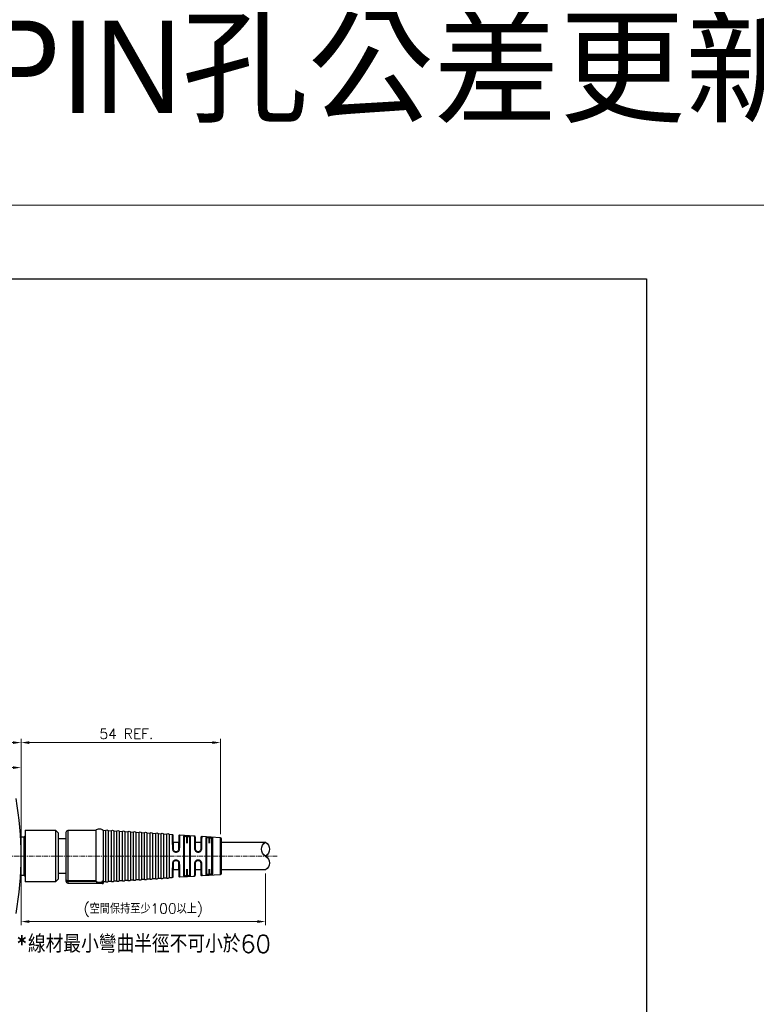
# Model space of a CAD drawing. Header units: inches. Extents: x 0 to 5766, y -2164 to 1330.
# Tile 100 of 210: x 3430 to 3630, y 395 to 662. Entities that reach past the tile are written whole.
import ezdxf

# ---------------------------------------------------------------- set-up
doc = ezdxf.new("R2010")
doc.units = ezdxf.units.IN
doc.header["$MEASUREMENT"] = 0
doc.linetypes.add('CENTER', pattern=[2, 1.25, -0.25, 0.25, -0.25])
doc.linetypes.add('SLD-實線', pattern=[0])
for name, color, linetype, lineweight in [('AM_5', 3, 'Continuous', 15), ('AM_7', 4, 'CENTER', 15), ('AM_8', 1, 'Continuous', 15)]:
    doc.layers.add(name, color=color, linetype=linetype, lineweight=lineweight)
doc.styles.get("Standard").update_dxf_attribs({"font": 'arial.ttf'})
doc.styles.add('尺寸標註', font='romans.shx', dxfattribs={"bigfont": 'CHINESET.SHX'})
doc.dimstyles.new('複本(2) CNS2-1$0', dxfattribs={"dimtxt": 2.75, "dimasz": 2.2, "dimexe": 1, "dimexo": 1, "dimgap": 1, "dimtad": 1, "dimtoh": 1, "dimdsep": 46, "dimtxsty": '尺寸標註', "dimcen": 0, "dimclrd": 2, "dimclre": 2, "dimclrt": 3, "dimadec": 0, "dimazin": 2, "dimtp": 0.1, "dimtm": 0.1, "dimtfac": 0.71, "dimtmove": 0, "dimatfit": 0, "dimfxl": 0, "dimlwd": 13, "dimlwe": 13, "dimarcsym": 0})

# ---------------------------------------------------------------- blocks, each defined once
blk = doc.blocks.new('*D305')
at = {"layer": 'AM_5', "color": 2, "lineweight": 13}
for p, q in [((3430.81, 436.4), (3430.81, 467.15)), ((3484.84, 441.35), (3484.84, 467.15)), ((3433.01, 466.15), (3482.64, 466.15))]:
    blk.add_line(p, q, dxfattribs=at)
at = {"layer": 'AM_5', "color": 2}
for points in [[(3433.01, 466.51), (3433.01, 465.78), (3430.81, 466.15)], [(3482.64, 466.51), (3482.64, 465.78), (3484.84, 466.15)]]:
    blk.add_solid(points, dxfattribs=at)
at = {"layer": 'Defpoints', "color": 0}
for p in [(3484.84, 466.15), (3484.84, 440.35), (3430.81, 435.4)]:
    blk.add_point(p, dxfattribs=at)
at = {"layer": 'AM_5', "color": 3, "insert": (3459.35, 468.52), "char_height": 2.75, "attachment_point": 5, "style": '尺寸標註'}
blk.add_mtext('54 REF.', dxfattribs=at)
blk = doc.blocks.new('*D306')
at = {"layer": 'AM_5', "color": 2, "lineweight": 13}
for p, q in [((3402.86, 453.4), (3402.86, 460.37)), ((3405.06, 459.37), (3428.61, 459.37)), ((3430.81, 436.4), (3430.81, 460.37))]:
    blk.add_line(p, q, dxfattribs=at)
at = {"layer": 'AM_5', "color": 2}
for points in [[(3405.06, 459.74), (3405.06, 459.01), (3402.86, 459.37)], [(3428.61, 459.74), (3428.61, 459.01), (3430.81, 459.37)]]:
    blk.add_solid(points, dxfattribs=at)
at = {"layer": 'Defpoints', "color": 0}
for p in [(3430.81, 459.37), (3402.86, 452.4), (3430.81, 435.4)]:
    blk.add_point(p, dxfattribs=at)
at = {"layer": 'AM_5', "color": 3, "insert": (3416.61, 461.75), "char_height": 2.75, "attachment_point": 5, "style": '尺寸標註'}
blk.add_mtext('28', dxfattribs=at)
blk = doc.blocks.new('*D307')
at = {"layer": 'AM_5', "color": 2, "lineweight": 13}
for p, q in [((3300.36, 436.9), (3300.36, 467.15)), ((3430.81, 437.4), (3430.81, 467.15)), ((3302.56, 466.15), (3428.61, 466.15))]:
    blk.add_line(p, q, dxfattribs=at)
at = {"layer": 'AM_5', "color": 2}
for points in [[(3302.56, 466.51), (3302.56, 465.78), (3300.36, 466.15)], [(3428.61, 466.51), (3428.61, 465.78), (3430.81, 466.15)]]:
    blk.add_solid(points, dxfattribs=at)
at = {"layer": 'Defpoints', "color": 0}
for p in [(3430.81, 466.15), (3300.36, 435.9), (3430.81, 436.4)]:
    blk.add_point(p, dxfattribs=at)
at = {"layer": 'AM_5', "color": 3, "insert": (3365.59, 468.52), "char_height": 2.75, "attachment_point": 5, "style": '尺寸標註'}
blk.add_mtext('130.5', dxfattribs=at)
blk = doc.blocks.new('180度接頭-上下視')
at = {"linetype": 'Continuous', "lineweight": 25}
for p, q in [((8.2, 7), (0, 7)), ((0, -7), (0, 7)), ((9, 6.2), (8.2, 7)), ((8.2, -7), (8.2, 7)), ((9, 6.2), (9, -6.2)), ((11.6, 6.91), (11.1, 6.91)), ((11.1, 6.91), (11.1, 6.35)), ((11.6, 7.41), (11.6, 6.91)), ((19.31, 7.41), (11.6, 7.41)), ((11.6, 6.91), (11.6, 6.74)), ((19.31, 6.91), (11.6, 6.91)), ((19.1, 6.74), (11.6, 6.74)), ((11.6, 6.74), (11.6, -7)), ((19.1, 6.74), (19.31, 6.91)), ((19.1, -7), (19.1, 6.74)), ((19.31, 6.91), (19.31, 7.41)), ((20.89, 6.91), (20.89, 7.41)), ((20.89, 7.41), (21.1, 7.41)), ((21.1, 6.74), (20.89, 6.91)), ((21.1, 6.91), (20.89, 6.91)), ((21.1, 6.91), (21.1, 7.41)), ((21.76, 6.96), (21.1, 7)), ((21.1, 6.74), (21.1, 6.91)), ((21.1, -7), (21.1, 6.74)), ((21.76, -6.96), (21.76, 6.96)), ((23.26, 6.87), (22.48, 6.92)), ((22.48, -6.92), (22.48, 6.92)), ((23.26, -6.87), (23.26, 6.87)), ((24.76, 6.78), (23.98, 6.82)), ((23.98, -6.82), (23.98, 6.82)), ((24.76, -6.78), (24.76, 6.78)), ((26.26, 6.68), (25.48, 6.73)), ((25.48, -6.73), (25.48, 6.73)), ((26.26, -6.68), (26.26, 6.68)), ((27.76, 6.59), (26.98, 6.64)), ((26.98, -6.64), (26.98, 6.64)), ((27.76, -6.59), (27.76, 6.59)), ((29.26, 6.5), (28.48, 6.55)), ((28.48, -6.55), (28.48, 6.55)), ((29.26, -6.5), (29.26, 6.5)), ((30.76, 6.41), (29.98, 6.46)), ((29.98, -6.46), (29.98, 6.46)), ((30.76, -6.41), (30.76, 6.41)), ((32.26, 6.32), (31.48, 6.37)), ((31.48, -6.37), (31.48, 6.37)), ((32.26, -6.32), (32.26, 6.32)), ((33.76, 6.23), (32.98, 6.27)), ((32.98, -6.27), (32.98, 6.27)), ((33.76, -6.23), (33.76, 6.23)), ((35.26, 6.13), (34.48, 6.18)), ((34.48, -6.18), (34.48, 6.18)), ((35.26, -6.13), (35.26, 6.13)), ((36.76, 6.04), (35.98, 6.09)), ((35.98, -6.09), (35.98, 6.09)), ((36.76, -6.04), (36.76, 6.04)), ((38.26, 5.95), (37.48, 6)), ((37.48, -6), (37.48, 6)), ((38.26, -5.95), (38.26, 5.95)), ((39.8, 5.86), (38.98, 5.91)), ((38.98, -5.91), (38.98, 5.91)), ((45.81, 5.49), (41.92, 5.73)), ((43.81, 5.5), (43.8, 5.31)), ((43.81, 5.5), (43.91, 5.5)), ((43.91, 5.5), (43.9, 5.3)), ((52.82, 5.06), (47.91, 5.36)), ((11.1, 4.75), (9, 4.75)), ((41.67, 3.75), (40.03, 3.75)), ((42.91, -5.29), (42.91, 5.29)), ((43.9, 5.3), (43.8, 5.31)), ((43.8, 5.31), (43.8, 3.54)), ((43.9, 3.54), (43.9, 5.3)), ((44.81, 5.17), (44.81, -5.17)), ((47.67, 3.75), (46.03, 3.75)), ((48.91, -4.9), (48.91, 4.9)), ((49.81, 5.13), (49.8, 4.93)), ((49.8, 4.93), (49.9, 4.93)), ((49.8, 4.93), (49.8, 3.54)), ((49.81, 5.13), (49.91, 5.12)), ((49.91, 5.12), (49.9, 4.93)), ((49.9, 3.54), (49.9, 4.93)), ((50.81, 4.77), (50.81, -4.77)), ((52.82, -5.06), (52.82, 5.06)), ((65.1, 3.75), (53.1, 3.75)), ((40.93, 1.25), (40.77, 1.25)), ((40.94, 1.09), (40.78, 1.09)), ((46.93, 1.25), (46.77, 1.25)), ((46.94, 1.09), (46.78, 1.09)), ((40.77, -1.25), (40.93, -1.25)), ((40.78, -1.09), (40.94, -1.09)), ((46.77, -1.25), (46.93, -1.25)), ((46.78, -1.09), (46.94, -1.09)), ((9, -4.75), (11.1, -4.75)), ((40.03, -3.75), (41.67, -3.75)), ((43.8, -3.54), (43.8, -5.31)), ((43.8, -5.31), (43.9, -5.3)), ((43.81, -5.5), (43.8, -5.31)), ((43.9, -5.3), (43.9, -3.54)), ((43.91, -5.5), (43.9, -5.3)), ((46.03, -3.75), (47.67, -3.75)), ((47.91, -5.36), (52.82, -5.06)), ((49.8, -3.54), (49.8, -4.93)), ((49.81, -5.13), (49.8, -4.93)), ((49.9, -4.93), (49.8, -4.93)), ((49.91, -5.12), (49.81, -5.13)), ((49.9, -4.93), (49.9, -3.54)), ((49.91, -5.12), (49.9, -4.93)), ((53.1, -3.75), (65.1, -3.75)), ((0, -7), (8.2, -7)), ((8.2, -7), (9, -6.2)), ((11.6, -7), (19.1, -7)), ((21.1, -7), (21.76, -6.96)), ((22.48, -6.92), (23.26, -6.87)), ((23.98, -6.82), (24.76, -6.78)), ((25.48, -6.73), (26.26, -6.68)), ((26.98, -6.64), (27.76, -6.59)), ((28.48, -6.55), (29.26, -6.5)), ((29.98, -6.46), (30.76, -6.41)), ((31.48, -6.37), (32.26, -6.32)), ((32.98, -6.27), (33.76, -6.23)), ((34.48, -6.18), (35.26, -6.13)), ((35.98, -6.09), (36.76, -6.04)), ((37.48, -6), (38.26, -5.95)), ((38.98, -5.91), (39.8, -5.86)), ((39.8, -5.86), (39.81, -5.82)), ((41.92, -5.73), (45.81, -5.49)), ((43.91, -5.5), (43.81, -5.5)), ((45.81, -5.49), (45.81, -5.46))]:
    blk.add_line(p, q, dxfattribs=at)
at = {"linetype": 'Continuous', "lineweight": 25, "flags": 128}
for points in [[(39.99, 5.66), (39.99, 5.7), (39.98, 5.73)], [(46, 5.29), (46, 5.33), (45.99, 5.36)], [(39.88, 2), (39.92, 2), (39.95, 1.99), (39.99, 1.99), (40.02, 1.98), (40.04, 1.97), (40.06, 1.96), (40.07, 1.95), (40.07, 1.94)], [(41.84, 2), (41.8, 2), (41.76, 2), (41.73, 1.99), (41.69, 1.98), (41.67, 1.97), (41.65, 1.96), (41.63, 1.95), (41.63, 1.94)], [(45.88, 2), (45.92, 2), (45.95, 2), (45.99, 1.99), (46.02, 1.98), (46.04, 1.97), (46.06, 1.96), (46.07, 1.95), (46.07, 1.94)], [(47.84, 2.01), (47.8, 2.01), (47.76, 2), (47.73, 2), (47.69, 1.99), (47.67, 1.98), (47.65, 1.96), (47.63, 1.95), (47.63, 1.94)], [(39.88, -2), (39.92, -2), (39.95, -1.99), (39.99, -1.99), (40.02, -1.98), (40.04, -1.97), (40.06, -1.96), (40.07, -1.95), (40.07, -1.94)], [(41.84, -2), (41.8, -2), (41.76, -2), (41.73, -1.99), (41.69, -1.98), (41.67, -1.97), (41.65, -1.96), (41.63, -1.95), (41.63, -1.94)], [(45.88, -2), (45.92, -2), (45.95, -2), (45.99, -1.99), (46.02, -1.98), (46.04, -1.97), (46.06, -1.96), (46.07, -1.95), (46.07, -1.94)], [(47.84, -2.01), (47.8, -2.01), (47.76, -2), (47.73, -2), (47.69, -1.99), (47.67, -1.98), (47.65, -1.96), (47.63, -1.95), (47.63, -1.94)], [(46, -5.29), (46, -5.33), (45.99, -5.36)]]:
    blk.add_lwpolyline(points, dxfattribs=at)
at = {"linetype": 'Continuous', "lineweight": 25}
for centre, radius, start, end in [((11.6, 6.91), 0.5, 90, 180), ((22.1, 6.59), 0.5, 40.927, 132.073), ((23.6, 6.5), 0.5, 40.927, 132.073), ((25.1, 6.4), 0.5, 40.927, 132.073), ((26.6, 6.31), 0.5, 40.927, 132.073), ((28.1, 6.22), 0.5, 40.927, 132.073), ((29.6, 6.13), 0.5, 40.927, 132.073), ((31.1, 6.04), 0.5, 40.927, 132.073), ((32.6, 5.95), 0.5, 40.927, 132.073), ((34.1, 5.85), 0.5, 40.927, 132.073), ((35.6, 5.76), 0.5, 40.927, 132.073), ((37.1, 5.67), 0.5, 40.927, 132.073), ((38.6, 5.58), 0.5, 40.927, 132.073), ((39.79, 5.66), 0.2, 54.3207, 86.5001), ((45.8, 5.29), 0.2, 54.7122, 86.5001), ((42.91, 5.1), 0.193, 1.8591, 88.5381), ((44.79, 4.97), 0.194, 84.7117, 177.7248), ((48.91, 4.7), 0.192, 2.1719, 88.855), ((50.79, 4.58), 0.194, 84.4301, 177.3346), ((52.8, 4.76), 0.3, 0, 86.5), ((40.17, 1.12), 0.617, 356.7011, 11.8903), ((40.33, 1.12), 0.616, 356.7012, 11.8937), ((46.18, 1.12), 0.602, 356.7051, 12.027), ((46.34, 1.12), 0.601, 356.7052, 12.0309), ((40.17, -1.12), 0.617, 348.1097, 3.2989), ((40.33, -1.12), 0.616, 348.1063, 3.2988), ((46.18, -1.12), 0.602, 347.973, 3.2949), ((46.34, -1.12), 0.601, 347.9691, 3.2948), ((42.91, -5.1), 0.193, 271.4619, 358.1409), ((44.79, -4.97), 0.194, 182.2752, 275.2883), ((48.91, -4.7), 0.192, 271.145, 357.8281), ((50.79, -4.58), 0.194, 182.6654, 275.5699), ((52.8, -4.76), 0.3, 273.5, 0), ((11.6, -6.5), 0.5, 180, 270), ((20.1, -6), 1.41, 224.9231, 315.0769), ((22.1, -6.59), 0.5, 227.927, 319.073), ((23.6, -6.5), 0.5, 227.927, 319.073), ((25.1, -6.4), 0.5, 227.927, 319.073), ((26.6, -6.31), 0.5, 227.927, 319.073), ((28.1, -6.22), 0.5, 227.927, 319.073), ((29.6, -6.13), 0.5, 227.927, 319.073), ((31.1, -6.04), 0.5, 227.927, 319.073), ((32.6, -5.95), 0.5, 227.927, 319.073), ((34.1, -5.85), 0.5, 227.927, 319.073), ((35.6, -5.76), 0.5, 227.927, 319.073), ((37.1, -5.67), 0.5, 227.927, 319.073), ((38.6, -5.58), 0.5, 227.927, 319.073), ((39.79, -5.66), 0.2, 273.5, 305.5011), ((39.79, -5.66), 0.2, 334.6135, 358.8), ((45.8, -5.29), 0.2, 273.4999, 305.2878)]:
    blk.add_arc(centre, radius, start, end, dxfattribs=at)
for centre, radius, start, end in [((63.98, 1.88), 2.18, 300.8832, 59.1168), ((66.22, -1.88), 2.19, 120.9503, 239.0497), ((63.98, -1.88), 2.19, 300.9503, 59.0497)]:
    blk.add_arc(centre, radius, start, end)
for points, knots in [([(11.6, 6.74), (11.57, 6.74), (11.5, 6.73), (11.4, 6.71), (11.3, 6.67), (11.2, 6.59), (11.12, 6.49), (11.11, 6.39), (11.1, 6.35)], [0, 0, 0, 0, 0.1139812, 0.2338829, 0.3620749, 0.5005016, 0.7496889, 1, 1, 1, 1]), ([(11.1, 6.35), (11.1, 6.29), (11.1, 6.16), (11.1, 5.86), (11.1, 5.48), (11.1, 5), (11.1, 4.44), (11.1, 3.8), (11.1, 3.1), (11.1, 2.35), (11.1, 1.59), (11.1, 0.82), (11.1, 0.06), (11.1, -0.83), (11.1, -1.84), (11.1, -2.81), (11.1, -3.61), (11.1, -4.26), (11.1, -4.85), (11.1, -5.36), (11.1, -5.79), (11.1, -6.11), (11.1, -6.34), (11.1, -6.47), (11.1, -6.49), (11.1, -6.5)], [0, 0, 0, 0, 0.039212, 0.079473, 0.120694, 0.163411, 0.206547, 0.250016, 0.293509, 0.336646, 0.379339, 0.419679, 0.459725, 0.50004, 0.560361, 0.620654, 0.663371, 0.706507, 0.749976, 0.793469, 0.836606, 0.879299, 0.919639, 0.959685, 1, 1, 1, 1]), ([(20.89, 7.41), (20.79, 7.41), (20.58, 7.41), (20.27, 7.41), (19.94, 7.41), (19.63, 7.41), (19.41, 7.41), (19.31, 7.41)], [0, 0, 0, 0, 0.1897796, 0.4016828, 0.5830414, 0.8103479, 1, 1, 1, 1]), ([(20.89, 6.91), (20.76, 6.99), (20.48, 7.15), (20.01, 7.19), (19.6, 7.1), (19.39, 6.97), (19.31, 6.91)], [0, 0, 0, 0, 0.278157, 0.555259, 0.827988, 1, 1, 1, 1]), ([(39.98, 5.73), (39.96, 5.76), (39.92, 5.83), (39.84, 5.84), (39.8, 5.84)], [0, 0, 0, 0, 0.500411, 1, 1, 1, 1]), ([(39.88, 2), (39.88, 2.3), (39.86, 2.89), (39.85, 3.54), (39.84, 3.99), (39.84, 4.29), (39.83, 4.56), (39.82, 4.91), (39.82, 5.28), (39.81, 5.61), (39.81, 5.79), (39.81, 5.82), (39.81, 5.82)], [0, 0, 0, 0, 0.146746, 0.284559, 0.350158, 0.413516, 0.474632, 0.533504, 0.669511, 0.803381, 0.93511, 1, 1, 1, 1]), ([(40.07, 1.94), (40.06, 2.2), (40.05, 2.72), (40.04, 3.44), (40.03, 4.09), (40.01, 4.65), (40, 5.11), (40, 5.43), (39.99, 5.62), (39.99, 5.65), (39.99, 5.66)], [0, 0, 0, 0, 0.122045, 0.244048, 0.372079, 0.500028, 0.62805, 0.755992, 0.878016, 1, 1, 1, 1]), ([(41.7, 5.53), (41.7, 5.52), (41.7, 5.49), (41.7, 5.26), (41.69, 4.99), (41.69, 4.7), (41.68, 4.36), (41.67, 4), (41.66, 3.6), (41.66, 3.2), (41.65, 2.78), (41.64, 2.37), (41.63, 2.08), (41.63, 1.94)], [0, 0, 0, 0, 0.141514, 0.282952, 0.372292, 0.461071, 0.550344, 0.630699, 0.710638, 0.790926, 0.860717, 0.930242, 1, 1, 1, 1]), ([(41.92, 5.73), (41.89, 5.73), (41.85, 5.72), (41.8, 5.7), (41.77, 5.68), (41.74, 5.64), (41.71, 5.6), (41.71, 5.56), (41.7, 5.53)], [0, 0, 0, 0, 0.238894, 0.367999, 0.5, 0.632001, 0.761106, 1, 1, 1, 1]), ([(41.92, 5.73), (41.92, 5.71), (41.92, 5.69), (41.91, 5.52), (41.91, 5.33), (41.91, 5.16), (41.9, 4.95), (41.9, 4.65), (41.89, 4.22), (41.87, 3.6), (41.86, 2.86), (41.85, 2.29), (41.84, 2)], [0, 0, 0, 0, 0.1219379, 0.2458548, 0.3086021, 0.3718468, 0.4355897, 0.4998313, 0.6126486, 0.7336138, 0.8627299, 1, 1, 1, 1]), ([(42.91, 5.29), (42.92, 5.33), (42.95, 5.42), (43.11, 5.48), (43.29, 5.5), (43.45, 5.51), (43.63, 5.51), (43.75, 5.51), (43.81, 5.5)], [0, 0, 0, 0, 0.250145, 0.49925, 0.624886, 0.749471, 0.874885, 1, 1, 1, 1]), ([(43.91, 5.5), (43.97, 5.49), (44.1, 5.48), (44.27, 5.46), (44.43, 5.43), (44.61, 5.38), (44.78, 5.3), (44.8, 5.21), (44.81, 5.17)], [0, 0, 0, 0, 0.1252117, 0.2509824, 0.3753863, 0.5012399, 0.7504166, 1, 1, 1, 1]), ([(45.88, 2), (45.88, 2.28), (45.87, 2.81), (45.85, 3.4), (45.85, 3.81), (45.84, 4.08), (45.84, 4.32), (45.83, 4.63), (45.82, 4.97), (45.82, 5.27), (45.81, 5.45), (45.81, 5.48), (45.81, 5.49)], [0, 0, 0, 0, 0.13696, 0.266036, 0.327656, 0.387298, 0.444961, 0.500645, 0.628372, 0.754175, 0.878052, 1, 1, 1, 1]), ([(45.99, 5.36), (45.96, 5.4), (45.92, 5.46), (45.85, 5.47), (45.81, 5.47)], [0, 0, 0, 0, 0.500728, 1, 1, 1, 1]), ([(47.91, 5.36), (47.88, 5.36), (47.84, 5.36), (47.79, 5.33), (47.76, 5.31), (47.73, 5.28), (47.71, 5.23), (47.7, 5.19), (47.7, 5.16)], [0, 0, 0, 0, 0.238894, 0.367999, 0.5, 0.632001, 0.761106, 1, 1, 1, 1]), ([(47.91, 5.36), (47.91, 5.35), (47.91, 5.33), (47.91, 5.18), (47.9, 4.94), (47.89, 4.57), (47.88, 4.1), (47.87, 3.5), (47.86, 2.81), (47.85, 2.28), (47.84, 2.01)], [0, 0, 0, 0, 0.110117, 0.22448, 0.343091, 0.465954, 0.593072, 0.72445, 0.860091, 1, 1, 1, 1]), ([(43.1, 5.11), (43.11, 5.15), (43.13, 5.22), (43.26, 5.28), (43.39, 5.31), (43.51, 5.32), (43.65, 5.32), (43.75, 5.31), (43.8, 5.31)], [0, 0, 0, 0, 0.257918, 0.499107, 0.617536, 0.740147, 0.867475, 1, 1, 1, 1]), ([(43.1, 0), (43.1, 0.18), (43.1, 0.54), (43.1, 1.07), (43.1, 1.69), (43.1, 2.38), (43.1, 3.11), (43.1, 3.77), (43.1, 4.33), (43.1, 4.79), (43.1, 5), (43.1, 5.11)], [0, 0, 0, 0, 0.081544, 0.16271, 0.24429, 0.372134, 0.500061, 0.627906, 0.755832, 0.877896, 1, 1, 1, 1]), ([(43.9, 5.3), (43.95, 5.3), (44.04, 5.29), (44.18, 5.27), (44.3, 5.24), (44.44, 5.19), (44.57, 5.11), (44.59, 5.03), (44.6, 4.98)], [0, 0, 0, 0, 0.12661, 0.252143, 0.37693, 0.501308, 0.738219, 1, 1, 1, 1]), ([(44.6, 4.98), (44.6, 4.88), (44.6, 4.67), (44.6, 4.21), (44.6, 3.67), (44.6, 3.03), (44.6, 2.32), (44.6, 1.56), (44.6, 0.78), (44.6, 0.26), (44.6, 0)], [0, 0, 0, 0, 0.12216, 0.244279, 0.372182, 0.5, 0.627903, 0.755722, 0.877882, 1, 1, 1, 1]), ([(46.07, 1.94), (46.07, 2.17), (46.06, 2.64), (46.04, 3.29), (46.03, 3.88), (46.02, 4.39), (46.01, 4.8), (46, 5.08), (46, 5.26), (46, 5.28), (46, 5.29)], [0, 0, 0, 0, 0.122172, 0.244299, 0.372207, 0.500028, 0.627928, 0.755741, 0.877892, 1, 1, 1, 1]), ([(47.7, 5.16), (47.7, 5.15), (47.7, 5.12), (47.69, 4.93), (47.69, 4.68), (47.68, 4.43), (47.68, 4.13), (47.67, 3.8), (47.66, 3.45), (47.65, 3.08), (47.65, 2.71), (47.64, 2.33), (47.63, 2.07), (47.63, 1.94)], [0, 0, 0, 0, 0.140701, 0.281318, 0.370404, 0.458953, 0.547964, 0.62851, 0.708652, 0.789125, 0.859516, 0.929644, 1, 1, 1, 1]), ([(48.91, 4.9), (48.92, 4.94), (48.95, 5.03), (49.11, 5.09), (49.29, 5.12), (49.45, 5.14), (49.63, 5.14), (49.75, 5.13), (49.81, 5.13)], [0, 0, 0, 0, 0.250144, 0.499271, 0.624965, 0.749479, 0.874905, 1, 1, 1, 1]), ([(49.1, 4.71), (49.11, 4.75), (49.13, 4.84), (49.26, 4.9), (49.39, 4.93), (49.51, 4.94), (49.65, 4.94), (49.75, 4.94), (49.8, 4.93)], [0, 0, 0, 0, 0.258549, 0.499128, 0.617807, 0.740444, 0.867657, 1, 1, 1, 1]), ([(49.1, 0), (49.1, 0.24), (49.1, 0.73), (49.1, 1.46), (49.1, 2.17), (49.1, 2.84), (49.1, 3.45), (49.1, 3.97), (49.1, 4.4), (49.1, 4.61), (49.1, 4.71)], [0, 0, 0, 0, 0.12221, 0.244465, 0.372187, 0.5, 0.627722, 0.755534, 0.877745, 1, 1, 1, 1]), ([(49.9, 4.93), (49.95, 4.92), (50.05, 4.91), (50.18, 4.89), (50.31, 4.86), (50.44, 4.81), (50.57, 4.72), (50.59, 4.63), (50.6, 4.59)], [0, 0, 0, 0, 0.126743, 0.25228, 0.377005, 0.501316, 0.738277, 1, 1, 1, 1]), ([(49.91, 5.12), (49.97, 5.12), (50.1, 5.11), (50.27, 5.08), (50.43, 5.05), (50.61, 5), (50.78, 4.91), (50.8, 4.82), (50.81, 4.77)], [0, 0, 0, 0, 0.125179, 0.250972, 0.375309, 0.501246, 0.750403, 1, 1, 1, 1]), ([(50.6, 4.59), (50.6, 4.48), (50.6, 4.28), (50.6, 3.86), (50.6, 3.35), (50.6, 2.76), (50.6, 2.11), (50.6, 1.42), (50.6, 0.71), (50.6, 0.24), (50.6, 0)], [0, 0, 0, 0, 0.1223022, 0.2445582, 0.3723241, 0.5000004, 0.6277664, 0.7554427, 0.8777445, 1, 1, 1, 1]), ([(53.1, -4.76), (53.1, -4.74), (53.1, -4.71), (53.1, -4.49), (53.1, -4.23), (53.1, -3.99), (53.1, -3.7), (53.1, -3.26), (53.1, -2.75), (53.1, -2.19), (53.1, -1.72), (53.1, -1.19), (53.1, -0.6), (53.1, 0.1), (53.1, 0.9), (53.1, 1.63), (53.1, 2.19), (53.1, 2.61), (53.1, 3.01), (53.1, 3.49), (53.1, 3.91), (53.1, 4.23), (53.1, 4.45), (53.1, 4.62), (53.1, 4.74), (53.1, 4.75), (53.1, 4.76)], [0, 0, 0, 0, 0.0599721, 0.1199267, 0.152119, 0.1842761, 0.2171534, 0.2499947, 0.3156254, 0.3478177, 0.3799748, 0.4201058, 0.4599007, 0.5000004, 0.5599813, 0.6199267, 0.652119, 0.6842761, 0.7171534, 0.7499947, 0.8156254, 0.8478177, 0.8799748, 0.9200977, 0.9598926, 1, 1, 1, 1]), ([(40.78, 1.09), (40.72, 1.09), (40.6, 1.1), (40.43, 1.16), (40.27, 1.24), (40.09, 1.4), (39.92, 1.66), (39.9, 1.89), (39.88, 2)], [0, 0, 0, 0, 0.12538, 0.251104, 0.375672, 0.501341, 0.75042, 1, 1, 1, 1]), ([(40.77, 1.25), (40.72, 1.25), (40.62, 1.26), (40.49, 1.3), (40.37, 1.37), (40.23, 1.49), (40.1, 1.68), (40.08, 1.85), (40.07, 1.94)], [0, 0, 0, 0, 0.132681, 0.260192, 0.382965, 0.501485, 0.743319, 1, 1, 1, 1]), ([(41.63, 1.94), (41.62, 1.85), (41.6, 1.67), (41.44, 1.45), (41.25, 1.32), (41.07, 1.26), (40.98, 1.25), (40.93, 1.25)], [0, 0, 0, 0, 0.26153, 0.499888, 0.74795, 0.873479, 1, 1, 1, 1]), ([(41.84, 2), (41.83, 1.89), (41.8, 1.66), (41.6, 1.35), (41.35, 1.18), (41.12, 1.1), (41, 1.09), (40.94, 1.09)], [0, 0, 0, 0, 0.250528, 0.499998, 0.749264, 0.874856, 1, 1, 1, 1]), ([(43.1, -5.11), (43.1, -5.04), (43.1, -4.9), (43.1, -4.64), (43.1, -4.27), (43.1, -3.77), (43.1, -3.11), (43.1, -2.38), (43.1, -1.6), (43.1, -0.81), (43.1, -0.27), (43.1, 0)], [0, 0, 0, 0, 0.0815438, 0.16271, 0.2442897, 0.3721344, 0.500061, 0.6279056, 0.7558323, 0.8778959, 1, 1, 1, 1]), ([(44.6, 0), (44.6, -0.26), (44.6, -0.78), (44.6, -1.56), (44.6, -2.32), (44.6, -3.03), (44.6, -3.67), (44.6, -4.21), (44.6, -4.67), (44.6, -4.88), (44.6, -4.98)], [0, 0, 0, 0, 0.1221604, 0.2442791, 0.3721821, 0.5000005, 0.6279034, 0.7557218, 0.8778818, 1, 1, 1, 1]), ([(46.78, 1.09), (46.72, 1.09), (46.6, 1.1), (46.43, 1.16), (46.27, 1.25), (46.09, 1.41), (45.92, 1.66), (45.9, 1.89), (45.88, 2)], [0, 0, 0, 0, 0.125365, 0.251103, 0.375616, 0.501344, 0.750404, 1, 1, 1, 1]), ([(46.77, 1.25), (46.72, 1.25), (46.62, 1.26), (46.49, 1.3), (46.37, 1.37), (46.23, 1.49), (46.1, 1.68), (46.08, 1.85), (46.07, 1.94)], [0, 0, 0, 0, 0.132515, 0.259927, 0.382734, 0.501493, 0.742752, 1, 1, 1, 1]), ([(47.63, 1.94), (47.62, 1.85), (47.6, 1.68), (47.44, 1.45), (47.25, 1.32), (47.07, 1.26), (46.98, 1.25), (46.93, 1.25)], [0, 0, 0, 0, 0.261494, 0.499927, 0.74781, 0.873345, 1, 1, 1, 1]), ([(47.84, 2.01), (47.83, 1.89), (47.8, 1.66), (47.64, 1.41), (47.46, 1.25), (47.3, 1.16), (47.12, 1.1), (47, 1.09), (46.94, 1.09)], [0, 0, 0, 0, 0.250236, 0.499395, 0.625166, 0.749599, 0.875047, 1, 1, 1, 1]), ([(49.1, -4.71), (49.1, -4.61), (49.1, -4.4), (49.1, -3.97), (49.1, -3.45), (49.1, -2.84), (49.1, -2.17), (49.1, -1.46), (49.1, -0.73), (49.1, -0.24), (49.1, 0)], [0, 0, 0, 0, 0.12221, 0.244465, 0.372187, 0.5, 0.627722, 0.755534, 0.877745, 1, 1, 1, 1]), ([(50.6, 0), (50.6, -0.24), (50.6, -0.71), (50.6, -1.42), (50.6, -2.11), (50.6, -2.76), (50.6, -3.35), (50.6, -3.86), (50.6, -4.28), (50.6, -4.48), (50.6, -4.59)], [0, 0, 0, 0, 0.122302, 0.244558, 0.372324, 0.5, 0.627766, 0.755443, 0.877744, 1, 1, 1, 1]), ([(39.81, -5.82), (39.81, -5.82), (39.81, -5.79), (39.81, -5.65), (39.81, -5.45), (39.82, -5.27), (39.82, -5.05), (39.83, -4.74), (39.84, -4.29), (39.85, -3.66), (39.86, -2.89), (39.88, -2.3), (39.88, -2)], [0, 0, 0, 0, 0.065039, 0.196914, 0.263705, 0.331033, 0.398898, 0.467299, 0.587083, 0.715801, 0.853443, 1, 1, 1, 1]), ([(39.88, -2), (39.9, -1.89), (39.92, -1.66), (40.09, -1.4), (40.27, -1.24), (40.43, -1.16), (40.6, -1.1), (40.72, -1.09), (40.78, -1.09)], [0, 0, 0, 0, 0.2501954, 0.4992811, 0.6248711, 0.7494993, 0.8748861, 1, 1, 1, 1]), ([(39.99, -5.66), (39.99, -5.65), (39.99, -5.62), (40, -5.43), (40, -5.11), (40.01, -4.65), (40.03, -4.09), (40.04, -3.44), (40.05, -2.72), (40.06, -2.2), (40.07, -1.94)], [0, 0, 0, 0, 0.122023, 0.244009, 0.372027, 0.499972, 0.627999, 0.755952, 0.877993, 1, 1, 1, 1]), ([(40.07, -1.94), (40.08, -1.85), (40.1, -1.68), (40.23, -1.49), (40.37, -1.37), (40.49, -1.3), (40.63, -1.26), (40.72, -1.25), (40.77, -1.25)], [0, 0, 0, 0, 0.256975, 0.49914, 0.6175, 0.740116, 0.867472, 1, 1, 1, 1]), ([(40.93, -1.25), (40.98, -1.25), (41.07, -1.26), (41.25, -1.32), (41.44, -1.45), (41.6, -1.67), (41.62, -1.85), (41.63, -1.94)], [0, 0, 0, 0, 0.12665, 0.252316, 0.500674, 0.738737, 1, 1, 1, 1]), ([(40.94, -1.09), (41, -1.09), (41.12, -1.1), (41.35, -1.18), (41.6, -1.35), (41.8, -1.66), (41.83, -1.89), (41.84, -2)], [0, 0, 0, 0, 0.125367, 0.251256, 0.500577, 0.750103, 1, 1, 1, 1]), ([(41.63, -1.94), (41.63, -2.15), (41.64, -2.58), (41.65, -3.14), (41.66, -3.6), (41.67, -4), (41.68, -4.36), (41.69, -4.7), (41.69, -4.99), (41.7, -5.22), (41.7, -5.4), (41.7, -5.51), (41.7, -5.52), (41.7, -5.53)], [0, 0, 0, 0, 0.1045074, 0.2089727, 0.2893214, 0.3692507, 0.4495258, 0.5388587, 0.6276283, 0.7168873, 0.8115022, 0.9054557, 1, 1, 1, 1]), ([(41.84, -2), (41.85, -2.29), (41.86, -2.86), (41.87, -3.49), (41.88, -3.93), (41.89, -4.22), (41.89, -4.48), (41.9, -4.81), (41.91, -5.17), (41.91, -5.49), (41.92, -5.69), (41.92, -5.71), (41.92, -5.73)], [0, 0, 0, 0, 0.137437, 0.266712, 0.328332, 0.387909, 0.445443, 0.500935, 0.628661, 0.754411, 0.878189, 1, 1, 1, 1]), ([(45.81, -5.46), (45.81, -5.45), (45.81, -5.43), (45.82, -5.3), (45.82, -5.12), (45.82, -4.96), (45.83, -4.76), (45.83, -4.48), (45.84, -4.08), (45.85, -3.5), (45.87, -2.81), (45.88, -2.28), (45.88, -2)], [0, 0, 0, 0, 0.065101, 0.197168, 0.264027, 0.331406, 0.399303, 0.467719, 0.588172, 0.717042, 0.854321, 1, 1, 1, 1]), ([(45.88, -2), (45.9, -1.89), (45.92, -1.66), (46.09, -1.41), (46.27, -1.25), (46.43, -1.16), (46.6, -1.1), (46.72, -1.09), (46.78, -1.09)], [0, 0, 0, 0, 0.250208, 0.499305, 0.624944, 0.749507, 0.874905, 1, 1, 1, 1]), ([(46, -5.29), (46, -5.28), (46, -5.26), (46, -5.08), (46.01, -4.8), (46.02, -4.39), (46.03, -3.88), (46.04, -3.29), (46.06, -2.64), (46.07, -2.17), (46.07, -1.94)], [0, 0, 0, 0, 0.12215, 0.24426, 0.372157, 0.499973, 0.627878, 0.755702, 0.87787, 1, 1, 1, 1]), ([(46.07, -1.94), (46.08, -1.85), (46.1, -1.68), (46.23, -1.49), (46.37, -1.37), (46.49, -1.3), (46.62, -1.26), (46.72, -1.25), (46.77, -1.25)], [0, 0, 0, 0, 0.257557, 0.499161, 0.617751, 0.740395, 0.867646, 1, 1, 1, 1]), ([(46.93, -1.25), (46.98, -1.25), (47.07, -1.26), (47.25, -1.32), (47.44, -1.45), (47.6, -1.68), (47.62, -1.85), (47.63, -1.94)], [0, 0, 0, 0, 0.1267953, 0.2524769, 0.5006762, 0.7387951, 1, 1, 1, 1]), ([(46.94, -1.09), (47, -1.09), (47.13, -1.1), (47.3, -1.16), (47.46, -1.25), (47.64, -1.41), (47.8, -1.66), (47.83, -1.89), (47.84, -2.01)], [0, 0, 0, 0, 0.125179, 0.250926, 0.375331, 0.501218, 0.750409, 1, 1, 1, 1]), ([(47.63, -1.94), (47.63, -2.13), (47.64, -2.53), (47.65, -3.03), (47.66, -3.45), (47.67, -3.8), (47.68, -4.13), (47.68, -4.43), (47.69, -4.68), (47.69, -4.93), (47.7, -5.12), (47.7, -5.15), (47.7, -5.16)], [0, 0, 0, 0, 0.105429, 0.210815, 0.29137, 0.371518, 0.451994, 0.54109, 0.629647, 0.718661, 0.859375, 1, 1, 1, 1]), ([(47.84, -2.01), (47.85, -2.28), (47.86, -2.81), (47.87, -3.5), (47.88, -4.1), (47.89, -4.57), (47.9, -4.94), (47.91, -5.18), (47.91, -5.33), (47.91, -5.35), (47.91, -5.36)], [0, 0, 0, 0, 0.139909, 0.27555, 0.406928, 0.534046, 0.656909, 0.77552, 0.889883, 1, 1, 1, 1]), ([(43.81, -5.5), (43.75, -5.51), (43.63, -5.51), (43.45, -5.51), (43.29, -5.5), (43.11, -5.48), (42.95, -5.42), (42.92, -5.33), (42.91, -5.29)], [0, 0, 0, 0, 0.125377, 0.251122, 0.375644, 0.501354, 0.750401, 1, 1, 1, 1]), ([(43.8, -5.31), (43.75, -5.31), (43.65, -5.32), (43.51, -5.32), (43.39, -5.31), (43.26, -5.28), (43.13, -5.22), (43.11, -5.15), (43.1, -5.11)], [0, 0, 0, 0, 0.132674, 0.260152, 0.382915, 0.5015, 0.742368, 1, 1, 1, 1]), ([(44.6, -4.98), (44.59, -5.03), (44.57, -5.11), (44.44, -5.19), (44.3, -5.24), (44.18, -5.27), (44.04, -5.29), (43.95, -5.3), (43.9, -5.3)], [0, 0, 0, 0, 0.262062, 0.499278, 0.623496, 0.748133, 0.873525, 1, 1, 1, 1]), ([(44.81, -5.17), (44.8, -5.21), (44.78, -5.3), (44.61, -5.38), (44.43, -5.43), (44.27, -5.46), (44.1, -5.48), (43.97, -5.49), (43.91, -5.5)], [0, 0, 0, 0, 0.250209, 0.499357, 0.625115, 0.74957, 0.875027, 1, 1, 1, 1]), ([(47.7, -5.16), (47.7, -5.19), (47.71, -5.23), (47.73, -5.28), (47.76, -5.31), (47.79, -5.33), (47.84, -5.36), (47.88, -5.36), (47.91, -5.36)], [0, 0, 0, 0, 0.238894, 0.367999, 0.5, 0.632001, 0.761106, 1, 1, 1, 1]), ([(49.81, -5.13), (49.75, -5.13), (49.63, -5.14), (49.45, -5.14), (49.29, -5.12), (49.11, -5.09), (48.95, -5.03), (48.92, -4.94), (48.91, -4.9)], [0, 0, 0, 0, 0.12536, 0.251122, 0.37558, 0.501357, 0.750384, 1, 1, 1, 1]), ([(49.8, -4.93), (49.75, -4.94), (49.65, -4.94), (49.51, -4.94), (49.39, -4.93), (49.26, -4.9), (49.13, -4.84), (49.11, -4.75), (49.1, -4.71)], [0, 0, 0, 0, 0.132499, 0.259868, 0.382664, 0.501508, 0.741753, 1, 1, 1, 1]), ([(50.6, -4.59), (50.59, -4.63), (50.57, -4.72), (50.44, -4.81), (50.31, -4.86), (50.18, -4.89), (50.05, -4.91), (49.95, -4.92), (49.9, -4.93)], [0, 0, 0, 0, 0.262028, 0.499314, 0.623455, 0.748019, 0.873404, 1, 1, 1, 1]), ([(50.81, -4.77), (50.8, -4.82), (50.78, -4.91), (50.61, -5), (50.43, -5.05), (50.27, -5.08), (50.1, -5.11), (49.97, -5.12), (49.91, -5.12)], [0, 0, 0, 0, 0.25023, 0.499393, 0.625218, 0.749587, 0.875063, 1, 1, 1, 1]), ([(39.8, -5.84), (39.84, -5.84), (39.92, -5.83), (39.96, -5.76), (39.98, -5.73)], [0, 0, 0, 0, 0.499589, 1, 1, 1, 1]), ([(41.7, -5.53), (41.71, -5.56), (41.71, -5.6), (41.74, -5.64), (41.77, -5.68), (41.8, -5.7), (41.85, -5.72), (41.89, -5.73), (41.92, -5.73)], [0, 0, 0, 0, 0.238894, 0.367999, 0.5, 0.632001, 0.761106, 1, 1, 1, 1]), ([(45.81, -5.47), (45.85, -5.47), (45.92, -5.46), (45.96, -5.4), (45.99, -5.36)], [0, 0, 0, 0, 0.499272, 1, 1, 1, 1])]:
    blk.add_open_spline(points, degree=3, knots=knots, dxfattribs=at)
blk = doc.blocks.new('*D338')
at = {"layer": 'AM_5', "color": 2, "lineweight": 13}
for p, q in [((3430.81, 434.4), (3430.81, 416.65)), ((3497.03, 430.65), (3497.03, 416.65)), ((3433.01, 417.65), (3494.83, 417.65))]:
    blk.add_line(p, q, dxfattribs=at)
at = {"layer": 'AM_5', "color": 2}
for points in [[(3433.01, 418.02), (3433.01, 417.28), (3430.81, 417.65)], [(3494.83, 418.02), (3494.83, 417.28), (3497.03, 417.65)]]:
    blk.add_solid(points, dxfattribs=at)
at = {"layer": 'Defpoints', "color": 0}
for p in [(3430.81, 435.4), (3497.03, 431.65), (3497.03, 417.65)]:
    blk.add_point(p, dxfattribs=at)
at = {"layer": 'AM_5', "color": 3, "insert": (3463.92, 420.74), "char_height": 2.75, "attachment_point": 5, "style": '尺寸標註'}
blk.add_mtext('(空間保持至少100以上)', dxfattribs=at)

msp = doc.modelspace()

# ---------------------------------------------------------------- linework, layer by layer
at = {"color": 7, "linetype": 'SLD-實線', "lineweight": 25}
for p, q in [((3430.553, 442.277), (3430.553, 442.276)), ((3430.582, 441.899), (3430.581, 441.899)), ((3430.582, 441.899), (3430.582, 441.883)), ((3431.582, 440.549), (3430.667, 440.549)), ((3431.932, 440.899), (3431.582, 440.549)), ((3431.582, 440.549), (3431.582, 435.399)), ((3431.932, 440.899), (3431.932, 435.399)), ((3431.582, 435.399), (3431.582, 430.249)), ((3431.932, 435.399), (3431.932, 429.899)), ((3430.667, 430.249), (3431.582, 430.249)), ((3431.582, 430.249), (3431.932, 429.899))]:
    msp.add_line(p, q, dxfattribs=at)
msp.add_lwpolyline([(3173.908, 203.663), (3173.908, 591.783), (3600.235, 591.783), (3600.235, 203.663)])
msp.add_lwpolyline([(3173.908, 591.783), (3600.235, 591.783), (3600.235, 0), (3173.908, 0)], close=True)
msp.add_arc((3339.312, 435.399), 91.5, 350.18466, 9.81534, dxfattribs=at)
at = {"layer": 'AM_7'}
msp.add_line((3500.163, 435.399), (3297.362, 435.399), dxfattribs=at)
at = {"layer": 'AM_8'}
msp.add_lwpolyline([(3153.908, 611.783), (4106.155, 611.783), (4106.155, -20), (3153.908, -20)], close=True, dxfattribs=at)

# ---------------------------------------------------------------- block references
at = {"xscale": -1, "rotation": 180}
msp.add_blockref('180度接頭-上下視', (3431.932, 435.399), dxfattribs=at)

# ---------------------------------------------------------------- texts
at = {"color": 1, "insert": (3178.908, 661.783), "char_height": 25, "attachment_point": 1}
msp.add_mtext_dynamic_manual_height_columns('{\\fPMingLiU|b0|i0|c136|p18;2023.10.23 滑座PIN孔公差更新為H9}', width=573.84384, gutter_width=12.5, heights=[0], dxfattribs=at)
at = {"color": 1, "insert": (3463.922, 411.605), "char_height": 4.8, "attachment_point": 5, "style": '尺寸標註'}
msp.add_mtext('*線材最小彎曲半徑不可小於60', dxfattribs=at)

# ---------------------------------------------------------------- dimensions: what is measured, and where the dimension line sits
at = {"layer": 'AM_5'}
dim = msp.add_linear_dim(base=(3484.841, 466.145), p1=(3430.812, 435.399), p2=(3484.841, 440.348), text='<> REF.', dimstyle='複本(2) CNS2-1$0', override={"dimdec": 1, "dimpost": '', "dimtix": 1}, dxfattribs=at)
dim.commit()
dim.dimension.update_dxf_attribs({"geometry": '*D305', "text_midpoint": (3459.347, 466.145), "dimtype": 160})
dim = msp.add_linear_dim(base=(3430.812068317, 466.145355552), p1=(3300.362068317, 435.899300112), p2=(3430.812068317, 436.399300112), dimstyle='複本(2) CNS2-1$0', override={"dimdec": 1, "dimtix": 1}, dxfattribs=at)
dim.commit()
dim.dimension.update_dxf_attribs({"geometry": '*D307', "text_midpoint": (3365.587068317, 468.520355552)})
dim = msp.add_linear_dim(base=(3430.812068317, 459.374053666), p1=(3402.862068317, 452.399300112), p2=(3430.812068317, 435.399300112), dimstyle='複本(2) CNS2-1$0', override={"dimdec": 1, "dimtix": 1}, dxfattribs=at)
dim.commit()
dim.dimension.update_dxf_attribs({"geometry": '*D306', "text_midpoint": (3416.612067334, 459.374053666), "dimtype": 160})
dim = msp.add_linear_dim(base=(3497.032, 417.649), p1=(3430.812, 435.399), p2=(3497.032, 431.649), text='(空間保持至少100以上)', dimstyle='複本(2) CNS2-1$0', override={"dimdec": 1, "dimtix": 1}, dxfattribs=at)
dim.commit()
dim.dimension.update_dxf_attribs({"geometry": '*D338', "text_midpoint": (3463.922, 420.745)})

doc.saveas('drawing.dxf')
